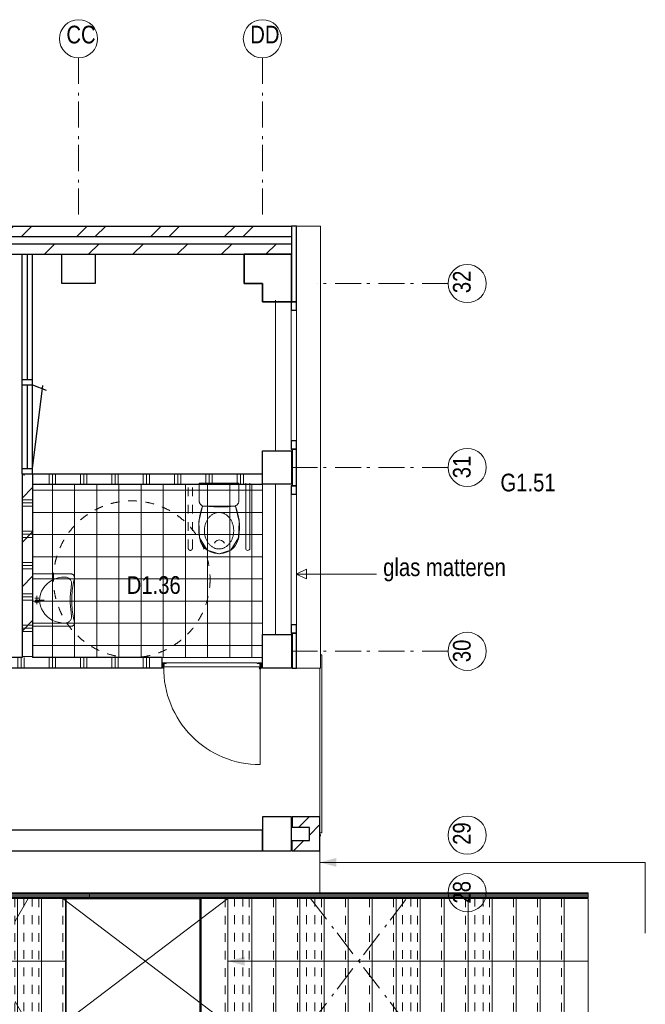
# Model space of a CAD drawing. Header units: millimetres. Extents: x 274611 to 749520, y 175257 to 298905.
# Tile 20 of 251: x 434790 to 440780, y 218770 to 228194. Entities that reach past the tile are written whole.
import ezdxf

# ---------------------------------------------------------------- set-up
doc = ezdxf.new("R2010")
doc.units = ezdxf.units.MM
doc.header["$LTSCALE"] = 400
doc.header["$PDMODE"] = 1
doc.header["$PDSIZE"] = 15
for name, pattern in [('STYLE_01', [0.416641, 0.208282, -0.208359]), ('STYLE_02', [0.694427, 0.486069, -0.208359]), ('STYLE_06', [1.041641, 0.625, -0.208282, 0.069427, -0.138931])]:
    doc.linetypes.add(name, pattern=pattern)
for name, color, linetype, lineweight in [('Buitenkozijnen', 140, 'Continuous', 15), ('kozijnen', 140, 'Continuous', 15), ('leuning', 43, 'Continuous', 5), ('mat-afdichting', 9, 'Continuous', 5), ('mat-aluminium', 140, 'Continuous', 15), ('mat-baksteen', 5, 'Continuous', 25), ('mat-beton (ihwg)', 5, 'Continuous', 25), ('mat-kalkzandsteen', 5, 'Continuous', 25), ('mat-multiplex-hor', 140, 'Continuous', 15), ('mat-scheidingswand-horizontaal', 5, 'Continuous', 25), ('mat-scheidingswand-vertikaal', 5, 'Continuous', 25), ('mat-spuitwerk_marmo', 43, 'STYLE_02', 20), ('mat-staal', 5, 'Continuous', 25), ('None', 7, 'Continuous', 9), ('Ruimtenummers', 5, 'Continuous', 25), ('sanitair', 7, 'Continuous', 5), ('Tegelwerk', 92, 'STYLE_02', 25), ('Tekst', 140, 'Continuous', 15)]:
    doc.layers.add(name, color=color, linetype=linetype, lineweight=lineweight)
doc.layers.add('plat', color=5, linetype='Continuous')
doc.styles.add('Arial Narrow', font='ARIALN.TTF', dxfattribs={"height": 222.25})

# ---------------------------------------------------------------- blocks, each defined once
blk = doc.blocks.new('*U15')
at = {"layer": 'None', "color": 43, "linetype": 'Continuous', "lineweight": 9}
for p, q in [((25680.9, 2244.8), (25935.9, 2244.8)), ((25935.9, 2244.8), (25935.9, 1044.8)), ((25935.9, 1044.8), (25680.9, 1044.8))]:
    blk.add_line(p, q, dxfattribs=at)
at = {"layer": 'None', "color": 43, "linetype": 'STYLE_01', "lineweight": 9}
blk.add_line((25680.9, 2244.8), (25680.9, 1044.8), dxfattribs=at)
blk = doc.blocks.new('*U16')
at = {"layer": 'None', "color": 43, "linetype": 'Continuous', "lineweight": 9}
for p, q in [((25910.9, 2244.8), (26165.9, 2244.8)), ((26165.9, 2244.8), (26165.9, 1044.8)), ((26165.9, 1044.8), (25910.9, 1044.8))]:
    blk.add_line(p, q, dxfattribs=at)
at = {"layer": 'None', "color": 43, "linetype": 'STYLE_01', "lineweight": 9}
blk.add_line((25910.9, 2244.8), (25910.9, 1044.8), dxfattribs=at)
blk = doc.blocks.new('*U17')
at = {"layer": 'None', "color": 43, "linetype": 'Continuous', "lineweight": 9}
for p, q in [((26140.9, 2244.8), (26395.9, 2244.8)), ((26395.9, 2244.8), (26395.9, 1044.8)), ((26395.9, 1044.8), (26140.9, 1044.8))]:
    blk.add_line(p, q, dxfattribs=at)
at = {"layer": 'None', "color": 43, "linetype": 'STYLE_01', "lineweight": 9}
blk.add_line((26140.9, 2244.8), (26140.9, 1044.8), dxfattribs=at)
blk = doc.blocks.new('*U18')
at = {"layer": 'None', "color": 43, "linetype": 'Continuous', "lineweight": 9}
for p, q in [((26370.9, 2244.8), (26625.9, 2244.8)), ((26625.9, 2244.8), (26625.9, 1044.8)), ((26625.9, 1044.8), (26370.9, 1044.8))]:
    blk.add_line(p, q, dxfattribs=at)
at = {"layer": 'None', "color": 43, "linetype": 'STYLE_01', "lineweight": 9}
blk.add_line((26370.9, 2244.8), (26370.9, 1044.8), dxfattribs=at)
blk = doc.blocks.new('*U19')
at = {"layer": 'None', "color": 43, "linetype": 'Continuous', "lineweight": 9}
for p, q in [((26600.9, 2244.8), (26855.9, 2244.8)), ((26855.9, 2244.8), (26855.9, 1044.8)), ((26855.9, 1044.8), (26600.9, 1044.8))]:
    blk.add_line(p, q, dxfattribs=at)
at = {"layer": 'None', "color": 43, "linetype": 'STYLE_01', "lineweight": 9}
blk.add_line((26600.9, 2244.8), (26600.9, 1044.8), dxfattribs=at)
blk = doc.blocks.new('*U20')
at = {"layer": 'None', "color": 8, "linetype": 'Continuous', "lineweight": 5}
for p, q in [((28385.9, 2244.8), (28640.9, 2244.8)), ((28640.9, 2244.8), (28640.9, 1044.8)), ((28640.9, 1044.8), (28385.9, 1044.8))]:
    blk.add_line(p, q, dxfattribs=at)
at = {"layer": 'None', "color": 8, "linetype": 'STYLE_01', "lineweight": 5}
blk.add_line((28385.9, 2244.8), (28385.9, 1044.8), dxfattribs=at)
blk = doc.blocks.new('*U21')
at = {"layer": 'None', "color": 8, "linetype": 'Continuous', "lineweight": 5}
for p, q in [((28615.9, 2244.8), (28870.9, 2244.8)), ((28870.9, 2244.8), (28870.9, 1044.8)), ((28870.9, 1044.8), (28615.9, 1044.8))]:
    blk.add_line(p, q, dxfattribs=at)
at = {"layer": 'None', "color": 8, "linetype": 'STYLE_01', "lineweight": 5}
blk.add_line((28615.9, 2244.8), (28615.9, 1044.8), dxfattribs=at)
blk = doc.blocks.new('*U22')
at = {"layer": 'None', "color": 8, "linetype": 'Continuous', "lineweight": 5}
for p, q in [((28845.9, 2244.8), (29100.9, 2244.8)), ((29100.9, 2244.8), (29100.9, 1044.8)), ((29100.9, 1044.8), (28845.9, 1044.8))]:
    blk.add_line(p, q, dxfattribs=at)
at = {"layer": 'None', "color": 8, "linetype": 'STYLE_01', "lineweight": 5}
blk.add_line((28845.9, 2244.8), (28845.9, 1044.8), dxfattribs=at)
blk = doc.blocks.new('*U23')
at = {"layer": 'None', "color": 8, "linetype": 'Continuous', "lineweight": 5}
for p, q in [((29075.9, 2244.8), (29330.9, 2244.8)), ((29330.9, 2244.8), (29330.9, 1044.8)), ((29330.9, 1044.8), (29075.9, 1044.8))]:
    blk.add_line(p, q, dxfattribs=at)
at = {"layer": 'None', "color": 8, "linetype": 'STYLE_01', "lineweight": 5}
blk.add_line((29075.9, 2244.8), (29075.9, 1044.8), dxfattribs=at)
blk = doc.blocks.new('*U24')
at = {"layer": 'None', "color": 8, "linetype": 'Continuous', "lineweight": 5}
for p, q in [((29305.9, 2244.8), (29560.9, 2244.8)), ((29560.9, 2244.8), (29560.9, 1044.8)), ((29560.9, 1044.8), (29305.9, 1044.8))]:
    blk.add_line(p, q, dxfattribs=at)
at = {"layer": 'None', "color": 8, "linetype": 'STYLE_01', "lineweight": 5}
blk.add_line((29305.9, 2244.8), (29305.9, 1044.8), dxfattribs=at)
blk = doc.blocks.new('*U25')
at = {"layer": 'None', "color": 8, "linetype": 'Continuous', "lineweight": 5}
for p, q in [((29535.9, 2244.8), (29790.9, 2244.8)), ((29790.9, 2244.8), (29790.9, 1044.8)), ((29790.9, 1044.8), (29535.9, 1044.8))]:
    blk.add_line(p, q, dxfattribs=at)
at = {"layer": 'None', "color": 8, "linetype": 'STYLE_01', "lineweight": 5}
blk.add_line((29535.9, 2244.8), (29535.9, 1044.8), dxfattribs=at)
blk = doc.blocks.new('*U26')
at = {"layer": 'None', "color": 8, "linetype": 'Continuous', "lineweight": 5}
for p, q in [((29765.9, 2244.8), (30020.9, 2244.8)), ((30020.9, 2244.8), (30020.9, 1044.8)), ((30020.9, 1044.8), (29765.9, 1044.8))]:
    blk.add_line(p, q, dxfattribs=at)
at = {"layer": 'None', "color": 8, "linetype": 'STYLE_01', "lineweight": 5}
blk.add_line((29765.9, 2244.8), (29765.9, 1044.8), dxfattribs=at)
blk = doc.blocks.new('*U27')
at = {"layer": 'None', "color": 8, "linetype": 'Continuous', "lineweight": 5}
for p, q in [((29995.9, 2244.8), (30250.9, 2244.8)), ((30250.9, 2244.8), (30250.9, 1044.8)), ((30250.9, 1044.8), (29995.9, 1044.8))]:
    blk.add_line(p, q, dxfattribs=at)
at = {"layer": 'None', "color": 8, "linetype": 'STYLE_01', "lineweight": 5}
blk.add_line((29995.9, 2244.8), (29995.9, 1044.8), dxfattribs=at)
blk = doc.blocks.new('*U28')
at = {"layer": 'None', "color": 8, "linetype": 'Continuous', "lineweight": 5}
for p, q in [((30225.9, 2244.8), (30480.9, 2244.8)), ((30480.9, 2244.8), (30480.9, 1044.8)), ((30480.9, 1044.8), (30225.9, 1044.8))]:
    blk.add_line(p, q, dxfattribs=at)
at = {"layer": 'None', "color": 8, "linetype": 'STYLE_01', "lineweight": 5}
blk.add_line((30225.9, 2244.8), (30225.9, 1044.8), dxfattribs=at)
blk = doc.blocks.new('*U29')
at = {"layer": 'None', "color": 8, "linetype": 'Continuous', "lineweight": 5}
for p, q in [((30455.9, 2244.8), (30710.9, 2244.8)), ((30710.9, 2244.8), (30710.9, 1044.8)), ((30710.9, 1044.8), (30455.9, 1044.8))]:
    blk.add_line(p, q, dxfattribs=at)
at = {"layer": 'None', "color": 8, "linetype": 'STYLE_01', "lineweight": 5}
blk.add_line((30455.9, 2244.8), (30455.9, 1044.8), dxfattribs=at)
blk = doc.blocks.new('*U30')
at = {"layer": 'None', "color": 8, "linetype": 'Continuous', "lineweight": 5}
for p, q in [((30685.9, 2244.8), (30940.9, 2244.8)), ((30940.9, 2244.8), (30940.9, 1044.8)), ((30940.9, 1044.8), (30685.9, 1044.8))]:
    blk.add_line(p, q, dxfattribs=at)
at = {"layer": 'None', "color": 8, "linetype": 'STYLE_01', "lineweight": 5}
blk.add_line((30685.9, 2244.8), (30685.9, 1044.8), dxfattribs=at)
blk = doc.blocks.new('*U31')
at = {"layer": 'None', "color": 8, "linetype": 'Continuous', "lineweight": 5}
for p, q in [((30915.9, 2244.8), (31170.9, 2244.8)), ((31170.9, 2244.8), (31170.9, 1044.8)), ((31170.9, 1044.8), (30915.9, 1044.8))]:
    blk.add_line(p, q, dxfattribs=at)
at = {"layer": 'None', "color": 8, "linetype": 'STYLE_01', "lineweight": 5}
blk.add_line((30915.9, 2244.8), (30915.9, 1044.8), dxfattribs=at)
blk = doc.blocks.new('*U32')
at = {"layer": 'None', "color": 8, "linetype": 'Continuous', "lineweight": 5}
for p, q in [((31145.9, 2244.8), (31400.9, 2244.8)), ((31400.9, 2244.8), (31400.9, 1044.8)), ((31400.9, 1044.8), (31145.9, 1044.8))]:
    blk.add_line(p, q, dxfattribs=at)
at = {"layer": 'None', "color": 8, "linetype": 'STYLE_01', "lineweight": 5}
blk.add_line((31145.9, 2244.8), (31145.9, 1044.8), dxfattribs=at)
blk = doc.blocks.new('*U33')
at = {"layer": 'None', "color": 8, "linetype": 'Continuous', "lineweight": 5}
for p, q in [((31375.9, 2244.8), (31630.9, 2244.8)), ((31630.9, 2244.8), (31630.9, 1044.8)), ((31630.9, 1044.8), (31375.9, 1044.8))]:
    blk.add_line(p, q, dxfattribs=at)
at = {"layer": 'None', "color": 8, "linetype": 'STYLE_01', "lineweight": 5}
blk.add_line((31375.9, 2244.8), (31375.9, 1044.8), dxfattribs=at)
blk = doc.blocks.new('*U34')
at = {"layer": 'None', "color": 8, "linetype": 'Continuous', "lineweight": 5}
for p, q in [((31605.9, 2244.8), (31860.9, 2244.8)), ((31860.9, 2244.8), (31860.9, 1044.8)), ((31860.9, 1044.8), (31605.9, 1044.8))]:
    blk.add_line(p, q, dxfattribs=at)
at = {"layer": 'None', "color": 8, "linetype": 'STYLE_01', "lineweight": 5}
blk.add_line((31605.9, 2244.8), (31605.9, 1044.8), dxfattribs=at)
blk = doc.blocks.new('*X35')
at = {"layer": 'None', "lineweight": 9}
blk.add_line((29075.7, 615), (29175.7, 715), dxfattribs=at)
blk = doc.blocks.new('*U36')
at = {"layer": 'leuning', "color": 140, "lineweight": 15}
for p, q in [((25185.9, 2675), (25185.9, 2258.3)), ((25185.9, 2675), (25225.9, 2675)), ((25225.9, 2675), (25225.9, 2298.3)), ((31860.9, 2298.3), (25225.9, 2298.3)), ((31860.9, 2298.3), (31860.9, 2258.3)), ((31860.9, 2258.3), (25185.9, 2258.3)), ((25185.9, 1031.3), (25185.9, 615)), ((25185.9, 1031.3), (31860.9, 1031.3)), ((25225.9, 991.3), (25225.9, 615)), ((25225.9, 991.3), (31860.9, 991.3)), ((31860.9, 991.3), (31860.9, 1031.3)), ((25185.9, 615), (25225.9, 615))]:
    blk.add_line(p, q, dxfattribs=at)
at = {"layer": 'mat-baksteen', "lineweight": 25}
for p, q in [((29021.1, 715), (29021.1, 615)), ((29291.1, 715), (29021.1, 715)), ((29191.1, 615), (29021.1, 615))]:
    blk.add_line(p, q, dxfattribs=at)
at = {"layer": 'None', "color": 8, "linetype": 'STYLE_01', "lineweight": 5}
for p, q in [((25090.9, 2700), (25090.9, 590)), ((25767.4, 2249.8), (25767.4, 1039.8)), ((25847.4, 2249.8), (25847.4, 1039.8)), ((26457.4, 2249.8), (26457.4, 1039.8)), ((26537.4, 2249.8), (26537.4, 1039.8)), ((28473.4, 2249.8), (28473.4, 1039.8)), ((28553.4, 2249.8), (28553.4, 1039.8)), ((29162.4, 2249.8), (29162.4, 1039.8)), ((29242.4, 2249.8), (29242.4, 1039.8)), ((30082.4, 2249.8), (30082.4, 1039.8)), ((30162.4, 2249.8), (30162.4, 1039.8)), ((30773.4, 2249.8), (30773.4, 1039.8)), ((30853.4, 2249.8), (30853.4, 1039.8))]:
    blk.add_line(p, q, dxfattribs=at)
at = {"layer": 'None', "color": 43, "lineweight": 9}
for p, q in [((25172.9, 2700), (25172.9, 590)), ((25265.9, 2700), (25265.9, 590)), ((25184.9, 2296.8), (31860.9, 2296.8)), ((25184.9, 2286.8), (25184.9, 2296.8)), ((25184.9, 2286.8), (31860.9, 2286.8)), ((25184.9, 2269.8), (31860.9, 2269.8)), ((25184.9, 2249.8), (25184.9, 2269.8)), ((31860.9, 2286.8), (31860.9, 2296.8)), ((31860.9, 2249.8), (31860.9, 2269.8)), ((25184.9, 2249.8), (31860.9, 2249.8)), ((25184.9, 1039.8), (25184.9, 1019.8)), ((31860.9, 1039.8), (25184.9, 1039.8)), ((31860.9, 1039.8), (31860.9, 1019.8)), ((31860.9, 1019.8), (25184.9, 1019.8)), ((25184.9, 1002.8), (25184.9, 992.8)), ((31860.9, 1002.8), (25184.9, 1002.8)), ((31860.9, 992.8), (25184.9, 992.8)), ((31860.9, 1002.8), (31860.9, 992.8))]:
    blk.add_line(p, q, dxfattribs=at)
at = {"layer": 'None', "color": 8, "linetype": 'Continuous', "lineweight": 5}
for p, q in [((29291.1, 2700), (29291.1, 2298.3)), ((26855.9, 1644.8), (25705.9, 1644.8)), ((31860.9, 1644.8), (28410.9, 1644.8)), ((29291.1, 991.3), (29291.1, 715))]:
    blk.add_line(p, q, dxfattribs=at)
at = {"layer": 'None', "lineweight": 9}
for p, q in [((27085.9, 2298.3), (27085.9, 2258.3)), ((27085.9, 1031.3), (27085.9, 991.3))]:
    blk.add_line(p, q, dxfattribs=at)
at = {"layer": 'None', "linetype": 'STYLE_06', "lineweight": 9}
for p, q in [((26498.4, 2244.8), (25807.4, 1041.8)), ((26498.4, 1041.8), (25807.4, 2244.8)), ((29202.4, 2244.8), (30122.4, 1044.8)), ((29202.4, 1044.8), (30122.4, 2244.8))]:
    blk.add_line(p, q, dxfattribs=at)
at = {"layer": 'None', "color": 43, "linetype": 'STYLE_01', "lineweight": 9}
for p, q in [((26830.9, 2244.8), (26830.9, 1044.8)), ((23301.1, 390), (21471.1, 390))]:
    blk.add_line(p, q, dxfattribs=at)
at = {"layer": 'None', "color": 43, "linetype": 'Continuous', "lineweight": 9}
for p, q in [((28410.9, 2244.8), (26830.9, 1044.8)), ((26830.9, 2244.8), (28410.9, 1044.8)), ((21471.1, 308), (23301.1, 308)), ((21471.1, 215), (23301.1, 215)), ((21383.1, -120), (21383.1, -4080)), ((21476.1, -120), (21476.1, -4080))]:
    blk.add_line(p, q, dxfattribs=at)
at = {"layer": 'None', "color": 140, "linetype": 'Continuous', "lineweight": 15}
for p, q in [((21486.7, 295), (23286.7, 295)), ((21486.7, 255), (21486.7, 295)), ((23286.7, 255), (23286.7, 295)), ((21486.7, 255), (23286.7, 255)), ((21436.1, -135.7), (21396.1, -135.7)), ((21396.1, -4065.7), (21396.1, -135.7)), ((21436.1, -4065.7), (21436.1, -135.7)), ((21436.1, -4065.7), (21396.1, -4065.7))]:
    blk.add_line(p, q, dxfattribs=at)
at = {"layer": 'None', "color": 92, "linetype": 'STYLE_01', "lineweight": 25}
for p, q in [((21101.1, -4240), (21101.1, -110)), ((21301.1, -4240), (21301.1, -110))]:
    blk.add_line(p, q, dxfattribs=at)
at = {"layer": 'None', "color": 43, "linetype": 'Continuous', "lineweight": 9}
for points in [[(25184.9, 2244.8), (25439.9, 2244.8), (25439.9, 1044.8), (25184.9, 1044.8)], [(25450.9, 2244.8), (25705.9, 2244.8), (25705.9, 1044.8), (25450.9, 1044.8)], [(26855.9, 2244.8), (28145.9, 2244.8), (28145.9, 1044.8), (26855.9, 1044.8)], [(26860.9, 2239.8), (28140.9, 2239.8), (28140.9, 1049.8), (26860.9, 1049.8)], [(28155.9, 2244.8), (28410.9, 2244.8), (28410.9, 1044.8), (28155.9, 1044.8)]]:
    blk.add_lwpolyline(points, close=True, dxfattribs=at)
at = {"layer": 'None', "color": 8, "lineweight": 5}
for points in [[(25705.9, 1644.8), (25864.7, 1687.4), (25864.7, 1602.3)], [(28410.9, 1644.8), (28569.7, 1687.4), (28569.7, 1602.3)]]:
    blk.add_solid(points, dxfattribs=at)
at = {"layer": 'mat-baksteen'}
blk.add_blockref('*X35', (0, 0), dxfattribs=at)
at = {"layer": 'None', "color": 7}
for name in ['*U15', '*U16', '*U17', '*U18', '*U19', '*U20', '*U21', '*U22', '*U23', '*U24', '*U25', '*U26', '*U27', '*U28', '*U29', '*U30', '*U31', '*U32', '*U33', '*U34']:
    blk.add_blockref(name, (0, 0), dxfattribs=at)
blk = doc.blocks.new('*X42')
at = {"layer": 'None', "lineweight": 5}
blk.add_line((28691.9, 4500), (27820.1, 4500), dxfattribs=at)
blk = doc.blocks.new('*U43')
at = {"layer": 'None', "color": 43, "linetype": 'Continuous', "lineweight": 9}
for p, q in [((28741.1, 4492.5), (28731.1, 4458.7)), ((28741.1, 4458.7), (28731.1, 4492.5))]:
    blk.add_line(p, q, dxfattribs=at)
blk.add_lwpolyline([(28731.1, 4492.5), (28741.1, 4492.5), (28741.1, 4458.7), (28731.1, 4458.7)], close=True, dxfattribs=at)
blk = doc.blocks.new('*U44')
at = {"layer": 'None', "color": 43, "linetype": 'Continuous', "lineweight": 9}
for p, q in [((27777.1, 4492.5), (27787.1, 4457.7)), ((27777.1, 4457.7), (27787.1, 4492.5))]:
    blk.add_line(p, q, dxfattribs=at)
blk.add_lwpolyline([(27777.1, 4492.5), (27787.1, 4492.5), (27787.1, 4457.7), (27777.1, 4457.7)], close=True, dxfattribs=at)
blk = doc.blocks.new('*X45')
at = {"layer": 'None', "lineweight": 25}
blk.add_line((27787, 4452.5), (27791.1, 4456.5), dxfattribs=at)
blk = doc.blocks.new('*U46')
at = {"layer": 'mat-afdichting', "lineweight": 5}
for points in [[(27812.1, 4496.1), (27800.1, 4496.1), (27800.1, 4493.9), (27812.1, 4493.9)], [(28706.1, 4496.1), (28718.1, 4496.1), (28718.1, 4493.9), (28706.1, 4493.9)]]:
    blk.add_lwpolyline(points, close=True, dxfattribs=at)
at = {"layer": 'mat-aluminium', "lineweight": 15}
blk.add_lwpolyline([(27791.1, 4479.6), (27787.1, 4479.6), (27787.1, 4464.6), (27791.1, 4464.6)], close=True, dxfattribs=at)
at = {"layer": 'mat-multiplex-hor', "lineweight": 15, "flags": 128}
for points in [[(27803, 4478.6), (27797, 4478.6), (27796.1, 4460.1), (28722, 4460.1), (28720.8, 4478.6), (28713.3, 4478.6)], [(28713.3, 4481.6), (28720.6, 4481.6), (28719.9, 4493.9), (28691.9, 4493.9), (28691.9, 4500.1), (27820.1, 4500.1), (27820.1, 4493.9), (27797.8, 4493.9), (27797.2, 4481.6), (27803, 4481.6)]]:
    blk.add_lwpolyline(points, dxfattribs=at)
at = {"layer": 'mat-spuitwerk_marmo', "lineweight": 20}
blk.add_circle((28719.1, 4447.8), 4, dxfattribs=at)
at = {"layer": 'mat-staal', "lineweight": 5, "flags": 128}
for points in [[(27792.1, 4500.1, 0.414214), (27787.1, 4495.1), (27787, 4451.7), (27787, 4450), (27791, 4450), (27791, 4451.7), (27791.1, 4495.1), (27791.1, 4495.1, -0.414214), (27792.1, 4496.1), (27817.1, 4496.1), (27817.1, 4500.1)], [(28726.1, 4500.1, -0.414214), (28731.1, 4495.1), (28731.1, 4451.7), (28731.1, 4450), (28727.1, 4450), (28727.1, 4451.7), (28727.1, 4495.1), (28727.1, 4495.1, 0.414214), (28726.1, 4496.1), (28701.1, 4496.1), (28701.1, 4500.1)]]:
    blk.add_lwpolyline(points, format="xyb", close=True, dxfattribs=at)
at = {"layer": 'None', "color": 43, "linetype": 'Continuous', "lineweight": 9}
blk.add_line((28719.1, 4447.8), (28719.1, 3525.2), dxfattribs=at)
at = {"layer": 'None', "color": 92, "linetype": 'Continuous', "lineweight": 25, "flags": 128}
for points in [[(27802.1, 4480.9), (27797.1, 4480.9)], [(27797.1, 4478.9), (27802.1, 4478.9), (27802.1, 4480.9)], [(28720.9, 4480.9), (28715.9, 4480.9)], [(28715.9, 4478.9), (28720.9, 4478.9), (28720.9, 4480.9)]]:
    blk.add_lwpolyline(points, dxfattribs=at)
at = {"layer": 'None', "color": 43, "linetype": 'Continuous', "lineweight": 9}
for points in [[(28714, 4450.3), (28712.2, 4451.9), (28719.5, 4460.4), (28717.8, 4493.3), (28720.2, 4493.4), (28722, 4459.5)], [(28724.6, 4493.8), (28727, 4493.8), (28727, 4446.7), (28724.6, 4446.7)]]:
    blk.add_lwpolyline(points, close=True, dxfattribs=at)
at = {"layer": 'None', "color": 140, "linetype": 'Continuous', "lineweight": 15}
blk.add_circle((28719.1, 4447.8), 8, dxfattribs=at)
at = {"layer": 'None', "color": 43, "linetype": 'Continuous', "lineweight": 9}
blk.add_arc((28719.1, 4447.8), 922.6, 179.29028, 270, dxfattribs=at)
at = {"layer": 'None', "color": 8, "linetype": 'Continuous', "lineweight": 5}
for p in [(27777.1, 4496.1), (27777.1, 4466.1), (27788, 4448.5), (28730.1, 4448.5), (28741.1, 4466.1)]:
    blk.add_point(p, dxfattribs=at)
at = {"layer": 'mat-multiplex-hor'}
blk.add_blockref('*X42', (0, 0), dxfattribs=at)
at = {"layer": 'mat-staal'}
blk.add_blockref('*X45', (0, 0), dxfattribs=at)
at = {"layer": 'None', "color": 7}
for name in ['*U44', '*U43']:
    blk.add_blockref(name, (0, 0), dxfattribs=at)
blk = doc.blocks.new('*X56')
at = {"layer": 'None', "lineweight": 9}
for p, q in [((26441.1, 6076.4), (26541.1, 6176.4)), ((26441.1, 5652.1), (26541.1, 5752.1)), ((26441.1, 5227.9), (26541.1, 5327.9)), ((26441.1, 4803.6), (26541.1, 4903.6))]:
    blk.add_line(p, q, dxfattribs=at)
blk = doc.blocks.new('*X57')
at = {"layer": 'None', "lineweight": 5}
for p, q in [((26541.1, 6151.8), (28741.1, 6151.8)), ((26730.9, 4550), (26730.9, 6210)), ((26943.1, 4550), (26943.1, 6210)), ((27155.2, 4550), (27155.2, 6210)), ((27367.4, 4550), (27367.4, 6210)), ((27579.5, 4550), (27579.5, 6210)), ((27791.7, 4550), (27791.7, 6210)), ((28003.8, 4550), (28003.8, 6210)), ((28216, 4550), (28216, 6210)), ((28428.1, 4550), (28428.1, 6210)), ((28640.3, 4550), (28640.3, 6210)), ((26541.1, 5939.7), (28741.1, 5939.7)), ((26541.1, 5727.6), (28741.1, 5727.6)), ((26541.1, 5515.4), (28741.1, 5515.4)), ((26541.1, 5303.3), (28741.1, 5303.3)), ((26541.1, 5091.2), (28741.1, 5091.2)), ((26541.1, 4879), (28741.1, 4879)), ((26541.1, 4666.9), (28741.1, 4666.9))]:
    blk.add_line(p, q, dxfattribs=at)
blk = doc.blocks.new('*U58')
at = {"layer": 'None', "color": 43, "linetype": 'Continuous', "lineweight": 9}
for points in [[(28516.1, 6219.5), (28136.1, 6219.5), (28136.1, 6047.5), (28137.1, 6040.5), (28138.1, 6036.5), (28139.1, 6031.5), (28141.1, 6027.5), (28143.1, 6023.5), (28145.1, 6020.5), (28148.1, 6016.5), (28151.1, 6013.5), (28154.1, 6010.5), (28157.1, 6007.5), (28161.1, 6005.5), (28165.1, 6003.5), (28169.1, 6001.5), (28173.1, 6000.5), (28177.1, 5999.5), (28182.1, 5999.5), (28183.1, 5999.5), (28322.1, 5989.5), (28413.1, 5993.5), (28467.1, 5999.5), (28475.1, 6000.5), (28479.1, 6001.5), (28483.1, 6003.5), (28487.1, 6004.5), (28491.1, 6006.5), (28495.1, 6009.5), (28498.1, 6011.5), (28501.1, 6014.5), (28504.1, 6017.5), (28507.1, 6021.5), (28509.1, 6025.5), (28511.1, 6028.5), (28513.1, 6032.5), (28514.1, 6037.5), (28515.1, 6041.5), (28516.1, 6045.5), (28516.1, 6046.5)], [(28168.1, 5999.5), (28484.1, 5999.5), (28518.7, 5851.5), (28512.4, 5696.2), (28439, 5577.2), (28326.1, 5544.5), (28213.2, 5577.2), (28139.7, 5696.2), (28133.6, 5853.5)], [(28326.1, 5939.5), (28320, 5939.4), (28313.9, 5938.9), (28307.8, 5938), (28301.8, 5936.9), (28295.8, 5935.4), (28289.9, 5933.6), (28284, 5931.4), (28278.2, 5929), (28272.5, 5926.2), (28266.9, 5923.1), (28261.4, 5919.8), (28256.1, 5916.1), (28250.9, 5912.1), (28245.8, 5907.9), (28240.9, 5903.4), (28236.1, 5898.6), (28231.5, 5893.6), (28227.1, 5888.3), (28222.9, 5882.8), (28218.8, 5877), (28215, 5871.1), (28211.4, 5864.9), (28208, 5858.6), (28204.9, 5852), (28201.9, 5845.3), (28199.2, 5838.5), (28196.8, 5831.5), (28194.5, 5824.4), (28192.6, 5817.2), (28190.9, 5809.8), (28189.4, 5802.4), (28188.2, 5794.9), (28187.3, 5787.4), (28186.6, 5779.8), (28186.2, 5772.2), (28186.1, 5764.5), (28186.2, 5756.9), (28186.6, 5749.3), (28187.3, 5741.7), (28188.2, 5734.2), (28189.4, 5726.7), (28190.9, 5719.2), (28192.6, 5711.9), (28194.5, 5704.7), (28196.8, 5697.6), (28199.2, 5690.6), (28201.9, 5683.7), (28204.9, 5677), (28208, 5670.5), (28211.4, 5664.2), (28215, 5658), (28218.8, 5652.1), (28222.9, 5646.3), (28227.1, 5640.8), (28231.5, 5635.5), (28236.1, 5630.5), (28240.9, 5625.7), (28245.8, 5621.2), (28250.9, 5617), (28256.1, 5613), (28261.5, 5609.3), (28266.9, 5605.9), (28272.5, 5602.9), (28278.2, 5600.1), (28284, 5597.6), (28289.9, 5595.5), (28295.8, 5593.7), (28301.8, 5592.2), (28307.8, 5591), (28313.9, 5590.2), (28320, 5589.7), (28326.1, 5589.5), (28332.2, 5589.7), (28338.3, 5590.2), (28344.4, 5591), (28350.4, 5592.2), (28356.4, 5593.7), (28362.3, 5595.5), (28368.2, 5597.6), (28374, 5600.1), (28379.7, 5602.9), (28385.3, 5605.9), (28390.7, 5609.3), (28396.1, 5613), (28401.3, 5617), (28406.4, 5621.2), (28411.3, 5625.7), (28416.1, 5630.5), (28420.7, 5635.5), (28425.1, 5640.8), (28429.3, 5646.3), (28433.3, 5652.1), (28437.2, 5658), (28440.8, 5664.2), (28444.2, 5670.5), (28447.3, 5677), (28450.3, 5683.7), (28453, 5690.6), (28455.4, 5697.6), (28457.7, 5704.7), (28459.6, 5711.9), (28461.3, 5719.2), (28462.8, 5726.7), (28464, 5734.2), (28464.9, 5741.7), (28465.6, 5749.3), (28466, 5756.9), (28466.1, 5764.5), (28466, 5772.2), (28465.6, 5779.8), (28464.9, 5787.4), (28464, 5794.9), (28462.8, 5802.4), (28461.3, 5809.8), (28459.6, 5817.2), (28457.7, 5824.4), (28455.4, 5831.5), (28453, 5838.5), (28450.3, 5845.3), (28447.3, 5852), (28444.2, 5858.6), (28440.8, 5864.9), (28437.2, 5871.1), (28433.3, 5877), (28429.3, 5882.8), (28425.1, 5888.3), (28420.7, 5893.6), (28416.1, 5898.6), (28411.3, 5903.4), (28406.4, 5907.9), (28401.3, 5912.1), (28396.1, 5916.1), (28390.7, 5919.8), (28385.3, 5923.1), (28379.7, 5926.2), (28374, 5929), (28368.2, 5931.4), (28362.3, 5933.6), (28356.4, 5935.4), (28350.4, 5936.9), (28344.4, 5938), (28338.3, 5938.9), (28332.2, 5939.4)]]:
    blk.add_lwpolyline(points, close=True, dxfattribs=at)
for points in [[(28329.1, 5544), (28282.7, 5550.5), (28244.1, 5561.5), (28213.2, 5577.2), (28190, 5597.5), (28172.5, 5620.1), (28158.6, 5642.5), (28148.2, 5664.9), (28141.4, 5687.2), (28138, 5705.1), (28135.3, 5725.5), (28133.2, 5748.4), (28131.5, 5782.9), (28131.1, 5821.7), (28134.4, 5864.3), (28142.5, 5910.4), (28155.3, 5960), (28168.1, 5999.5)], [(28323.1, 5544), (28369.4, 5550.5), (28408.1, 5561.5), (28439, 5577.2), (28462.1, 5597.5), (28479.6, 5620.1), (28493.6, 5642.5), (28503.9, 5664.9), (28510.7, 5687.2), (28514.1, 5705.1), (28516.9, 5725.5), (28518.9, 5748.4), (28520.6, 5782.9), (28521, 5821.7), (28517.7, 5864.3), (28509.6, 5910.4), (28496.8, 5960), (28484.1, 5999.5)], [(28281, 5644.9), (28292.6, 5661), (28309.3, 5671.7), (28328.7, 5675.5), (28348.2, 5672), (28365, 5661.5), (28376.8, 5645.6)]]:
    blk.add_lwpolyline(points, dxfattribs=at)
blk = doc.blocks.new('*U59')
at = {"layer": 'None', "color": 140, "linetype": 'STYLE_01', "lineweight": 5}
for p, q in [((28031.1, 5595.6), (28031.1, 6219.5)), ((28071.1, 5595.6), (28071.1, 6219.5))]:
    blk.add_line(p, q, dxfattribs=at)
at = {"layer": 'None', "color": 140, "linetype": 'Continuous', "lineweight": 5}
for p, q in [((28581.1, 6219.5), (28581.1, 5595.6)), ((28621.1, 6219.5), (28621.1, 5595.6))]:
    blk.add_line(p, q, dxfattribs=at)
at = {"layer": 'None', "color": 140, "linetype": 'STYLE_01', "lineweight": 5}
blk.add_arc((28051.1, 5595.6), 20, 180, 0, dxfattribs=at)
at = {"layer": 'None', "color": 140, "linetype": 'Continuous', "lineweight": 5}
blk.add_arc((28601.1, 5595.6), 20, 180, 0, dxfattribs=at)
at = {"layer": 'mat-kalkzandsteen', "color": 7}
blk.add_blockref('*U58', (0, 0), dxfattribs=at)
blk = doc.blocks.new('53.1 kraan')
at = {"layer": 'None', "color": 43, "linetype": 'Continuous', "lineweight": 9}
for p, q in [((-40, 0), (0, 0)), ((-20, -20), (-20, 20)), ((0, 15), (0, -70)), ((0, 0), (40, 0)), ((20, -20), (20, 20))]:
    blk.add_line(p, q, dxfattribs=at)
at = {"layer": 'None', "color": 43, "linetype": 'Continuous', "lineweight": 25}
blk.add_point((0, 0), dxfattribs=at)
blk = doc.blocks.new('*U61')
at = {"layer": 'sanitair', "color": 43, "linetype": 'Continuous', "lineweight": 9}
for p, q in [((-250, -373.3), (-250, 0)), ((-250, 0), (250, 0)), ((250, 0), (250, -373.3))]:
    blk.add_line(p, q, dxfattribs=at)
blk.add_lwpolyline([(-214.6, -399.6), (-215.4, -399.1), (-215.1, -399.7), (-218.8, -400), (-222.5, -399.9), (-226.2, -399.4), (-229.8, -398.6), (-233.2, -397.3), (-236.4, -395.7), (-239.4, -393.7), (-242.1, -391.4), (-244.4, -388.8), (-246.4, -386), (-248, -383), (-249.1, -379.9), (-249.8, -376.6), (-250, -373.3), (-250, -373.3), (-250, 0), (250, 0), (250, -373.3), (249.8, -376.6), (249.1, -379.9), (248, -383), (246.4, -386), (244.4, -388.8), (242.1, -391.4), (239.4, -393.7), (236.5, -395.6), (233.2, -397.3), (229.8, -398.5), (226.2, -399.4), (222.6, -399.9), (218.8, -400), (215.2, -399.7), (215.1, -399.7), (215.1, -399.7), (154.3, -386.9), (92.9, -378.3), (31.2, -374), (-30.7, -374), (-92.4, -378.3), (-153.8, -386.8)], close=True, dxfattribs=at)
for points in [[(-220, -307.8), (-218.1, -276.4), (-212.5, -245.6), (-203.3, -215.8), (-190.5, -187.6), (-174.5, -161.5), (-155.6, -137.8), (-133.9, -117.1), (-110, -99.7), (-84.2, -85.7), (-56.9, -75.6), (-28.7, -69.5), (0, -67.5), (28.7, -69.5), (56.9, -75.6), (84.2, -85.7), (110, -99.7), (133.9, -117.1), (155.6, -137.8), (174.5, -161.5), (190.5, -187.6), (203.2, -215.8), (212.5, -245.6), (218.1, -276.4), (220, -307.8)], [(-151.8, -372.7), (-159.1, -373.3), (-166.4, -373), (-173.6, -371.6), (-180.6, -369.4), (-187.3, -366.2), (-193.6, -362.1), (-199.4, -357.2), (-204.6, -351.6), (-209.2, -345.4), (-213, -338.5), (-216, -331.3), (-218.2, -323.6), (-219.6, -315.8), (-220, -307.8)], [(-151.9, -372.6), (-91.4, -364.4), (-30.5, -360.3), (30.4, -360.3), (91.2, -364.4), (151.7, -372.6)], [(220, -307.8), (219.6, -315.8), (218.2, -323.7), (216, -331.3), (213, -338.6), (209.2, -345.4), (204.6, -351.7), (199.4, -357.3), (193.6, -362.1), (187.3, -366.2), (180.6, -369.4), (173.5, -371.7), (166.3, -373), (159, -373.3), (151.7, -372.7)]]:
    blk.add_lwpolyline(points, dxfattribs=at)
at = {"layer": 'sanitair', "color": 43}
blk.add_blockref('53.1 kraan', (0, -39.8), dxfattribs=at)
blk = doc.blocks.new('53.33-05 keramag pa')
at = {"layer": 'None', "color": 7}
blk.add_blockref('*U61', (0, 0), dxfattribs=at)
blk = doc.blocks.new('*X63')
at = {"layer": 'None', "lineweight": 9}
for p, q in [((26441.1, 6300), (26451.1, 6300)), ((26441.1, 6060), (26541.1, 6060)), ((26441.1, 6030), (26541.1, 6030)), ((26441.1, 6000), (26541.1, 6000)), ((26441.1, 5760), (26541.1, 5760)), ((26441.1, 5730), (26541.1, 5730)), ((26441.1, 5700), (26541.1, 5700)), ((26441.1, 5460), (26541.1, 5460)), ((26441.1, 5430), (26541.1, 5430)), ((26441.1, 5400), (26541.1, 5400)), ((26441.1, 5160), (26541.1, 5160)), ((26441.1, 5130), (26541.1, 5130)), ((26441.1, 5100), (26541.1, 5100)), ((26441.1, 4860), (26541.1, 4860)), ((26441.1, 4830), (26541.1, 4830)), ((26441.1, 4800), (26541.1, 4800)), ((26441.1, 4560), (26541.1, 4560))]:
    blk.add_line(p, q, dxfattribs=at)
blk = doc.blocks.new('*X67')
at = {"layer": 'None', "lineweight": 9}
for p, q in [((23683.5, 8410), (23783.5, 8510)), ((24107.8, 8410), (24207.8, 8510)), ((24532, 8410), (24632, 8510)), ((24956.3, 8410), (25056.3, 8510)), ((25380.6, 8410), (25480.6, 8510)), ((25804.8, 8410), (25904.8, 8510)), ((26229.1, 8410), (26329.1, 8510)), ((26653.4, 8410), (26753.4, 8510)), ((27077.6, 8410), (27177.6, 8510)), ((27501.9, 8410), (27601.9, 8510)), ((27926.1, 8410), (28026.1, 8510)), ((28350.4, 8410), (28450.4, 8510)), ((28774.7, 8410), (28874.7, 8510))]:
    blk.add_line(p, q, dxfattribs=at)
blk = doc.blocks.new('*X68')
at = {"layer": 'None', "lineweight": 9}
for p, q in [((23429.2, 8580), (23529.2, 8680)), ((23605.6, 8580), (23705.6, 8680)), ((24136.3, 8580), (24236.3, 8680)), ((24312.7, 8580), (24412.7, 8680)), ((24843.5, 8580), (24943.5, 8680)), ((25019.8, 8580), (25119.8, 8680)), ((25550.6, 8580), (25650.6, 8680)), ((25727, 8580), (25827, 8680)), ((26257.7, 8580), (26357.7, 8680)), ((26434.1, 8580), (26534.1, 8680)), ((26964.8, 8580), (27064.8, 8680)), ((27141.2, 8580), (27241.2, 8680)), ((27671.9, 8580), (27771.9, 8680)), ((27848.3, 8580), (27948.3, 8680)), ((28379, 8580), (28479, 8680)), ((28555.4, 8580), (28655.4, 8680))]:
    blk.add_line(p, q, dxfattribs=at)
blk = doc.blocks.new('Kolom hoek 330x330')
at = {"layer": 'mat-beton (ihwg)', "lineweight": 25, "flags": 128}
blk.add_lwpolyline([(-175, 0), (0, 0), (0, -175), (280, -175), (280, 280), (-175, 280)], close=True, dxfattribs=at)
blk = doc.blocks.new('Kolom 280x320')
at = {"layer": 'mat-beton (ihwg)', "lineweight": 25}
blk.add_lwpolyline([(-300, 160), (-20, 160), (-20, -160), (-300, -160)], close=True, dxfattribs=at)
at = {"layer": 'None', "color": 92, "linetype": 'Continuous', "lineweight": 5}
blk.add_point((0, 0), dxfattribs=at)
blk = doc.blocks.new('*X113')
at = {"layer": 'None', "lineweight": 9}
blk.add_line((29088, 2925), (29188, 3025), dxfattribs=at)
blk = doc.blocks.new('Gevelpui best 1410 (2D)')
at = {"layer": 'Buitenkozijnen', "lineweight": 15}
for p, q in [((-260, 0), (-260, -1410)), ((-260, 0), (-210, 0)), ((-210, 0), (-210, -1410)), ((-260, -1410), (-210, -1410))]:
    blk.add_line(p, q, dxfattribs=at)
at = {"layer": 'Buitenkozijnen', "color": 92, "lineweight": 25}
for points in [[(-260, 0), (-210, 0), (-210, -80), (-260, -80)], [(-260, -1330), (-210, -1330), (-210, -1410), (-260, -1410)]]:
    blk.add_lwpolyline(points, close=True, dxfattribs=at)
at = {"layer": 'None', "color": 43, "linetype": 'Continuous', "lineweight": 9}
blk.add_line((-410, 15), (-410, -1425), dxfattribs=at)
blk = doc.blocks.new('*X114')
at = {"layer": 'None', "lineweight": 9}
blk.add_line((29191.1, 2851.7), (29291.1, 2951.7), dxfattribs=at)
blk = doc.blocks.new('*X115')
at = {"layer": 'None', "lineweight": 9}
blk.add_line((29039.3, 2700), (29139.3, 2800), dxfattribs=at)
blk = doc.blocks.new('*X117')
at = {"layer": 'None', "lineweight": 9}
for p, q in [((23100, 4450), (23100, 4550)), ((23130, 4450), (23130, 4550)), ((23160, 4450), (23160, 4550)), ((23400, 4450), (23400, 4550)), ((23430, 4450), (23430, 4550)), ((23460, 4450), (23460, 4550)), ((23700, 4450), (23700, 4550)), ((23730, 4450), (23730, 4550)), ((23760, 4450), (23760, 4550)), ((24000, 4450), (24000, 4550)), ((24030, 4450), (24030, 4550)), ((24060, 4450), (24060, 4550)), ((24300, 4450), (24300, 4550)), ((24330, 4450), (24330, 4550)), ((24360, 4450), (24360, 4550)), ((24600, 4450), (24600, 4550)), ((24630, 4450), (24630, 4550)), ((24660, 4450), (24660, 4550)), ((24900, 4450), (24900, 4550)), ((24930, 4450), (24930, 4550)), ((24960, 4450), (24960, 4550)), ((25200, 4450), (25200, 4550)), ((25230, 4450), (25230, 4550)), ((25260, 4450), (25260, 4550)), ((25500, 4450), (25500, 4550)), ((25530, 4450), (25530, 4550)), ((25560, 4450), (25560, 4550)), ((25800, 4450), (25800, 4550)), ((25830, 4450), (25830, 4550)), ((25860, 4450), (25860, 4550)), ((26100, 4450), (26100, 4550)), ((26130, 4450), (26130, 4550)), ((26160, 4450), (26160, 4550)), ((26400, 4450), (26400, 4550)), ((26430, 4450), (26430, 4550)), ((26460, 4450), (26460, 4550)), ((26700, 4450), (26700, 4550)), ((26730, 4450), (26730, 4550)), ((26760, 4450), (26760, 4550)), ((27000, 4450), (27000, 4550)), ((27030, 4450), (27030, 4550)), ((27060, 4450), (27060, 4550)), ((27300, 4450), (27300, 4550)), ((27330, 4450), (27330, 4550)), ((27360, 4450), (27360, 4550)), ((27600, 4450), (27600, 4550)), ((27630, 4450), (27630, 4550)), ((27660, 4450), (27660, 4550)), ((22860, 4450), (22860, 4453))]:
    blk.add_line(p, q, dxfattribs=at)
blk = doc.blocks.new('*X118')
at = {"layer": 'None', "lineweight": 9}
for p, q in [((26460, 6291.1), (26460, 6310)), ((26700, 6210), (26700, 6310)), ((26730, 6210), (26730, 6310)), ((26760, 6210), (26760, 6310)), ((27000, 6210), (27000, 6310)), ((27030, 6210), (27030, 6310)), ((27060, 6210), (27060, 6310)), ((27300, 6210), (27300, 6310)), ((27330, 6210), (27330, 6310)), ((27360, 6210), (27360, 6310)), ((27600, 6210), (27600, 6310)), ((27630, 6210), (27630, 6310)), ((27660, 6210), (27660, 6310)), ((27900, 6210), (27900, 6310)), ((27930, 6210), (27930, 6310)), ((27960, 6210), (27960, 6310)), ((28200, 6210), (28200, 6310)), ((28230, 6210), (28230, 6310)), ((28260, 6210), (28260, 6310)), ((28500, 6210), (28500, 6310)), ((28530, 6210), (28530, 6310)), ((28560, 6210), (28560, 6310))]:
    blk.add_line(p, q, dxfattribs=at)
blk = doc.blocks.new('*U128')
at = {"layer": 'Tekst', "color": 140, "lineweight": 15}
for p, q in [((29063.6, 5349.3), (29163.6, 5395.9)), ((29163.6, 5395.9), (29163.6, 5302.7)), ((29063.6, 5349.3), (29163.6, 5302.7))]:
    blk.add_line(p, q, dxfattribs=at)
at = {"layer": 'Tekst', "color": 140, "linetype": 'Continuous', "lineweight": 15}
blk.add_line((29832.5, 5349.3), (29063.6, 5349.3), dxfattribs=at)
blk = doc.blocks.new('*U129')
at = {"layer": 'Tekst', "color": 140}
blk.add_blockref('*U128', (0, 0), dxfattribs=at)
at = {"layer": 'Tekst', "color": 0, "insert": (29897.2, 5499.5), "char_height": 169.333, "attachment_point": 1, "style": 'Arial Narrow'}
blk.add_mtext('glas matteren', dxfattribs=at)

msp = doc.modelspace()

# ---------------------------------------------------------------- linework, layer by layer
at = {"layer": 'kozijnen', "color": 92, "lineweight": 25}
for points in [[(437393.14411, 225493.36468), (437439.18474, 225493.36468), (437439.18474, 226218.36468), (437393.14411, 226218.36468)], [(437399.14411, 223733.36468), (437439.18474, 223733.36468), (437439.18474, 224083.36468), (437399.14411, 224083.36468)], [(437399.14411, 221988.36468), (437439.18474, 221988.36468), (437439.18474, 222323.36468), (437399.14411, 222323.36468)]]:
    msp.add_lwpolyline(points, close=True, dxfattribs=at)
at = {"layer": 'kozijnen', "color": 43, "lineweight": 9, "flags": 128}
msp.add_lwpolyline([(437439.18474, 221988.36468), (437669.14411, 221988.36468), (437669.14411, 226218.36468), (437399.14411, 226218.36468)], dxfattribs=at)
at = {"layer": 'mat-baksteen', "lineweight": 25}
for p, q in [((431659.18474, 226218.36468), (437393.14411, 226218.36468)), ((431759.18474, 226118.36468), (437393.14411, 226118.36468)), ((437399.14411, 220563.36468), (437399.14411, 220463.36468)), ((437664.18474, 220563.36468), (437399.14411, 220563.36468)), ((437664.18474, 220238.36468), (437664.18474, 220563.36468)), ((437564.18474, 220463.36468), (437399.14411, 220463.36468)), ((437564.18474, 220338.36468), (437564.18474, 220463.36468)), ((437399.14411, 220338.36468), (437564.18474, 220338.36468)), ((437399.14411, 220238.36468), (437399.14411, 220338.36468)), ((437399.14411, 220238.36468), (437664.18474, 220238.36468))]:
    msp.add_line(p, q, dxfattribs=at)
at = {"layer": 'mat-beton (ihwg)', "lineweight": 25}
for p, q in [((431674.18474, 220438.36468), (437114.18474, 220438.36468)), ((437114.18474, 220238.36468), (437114.18474, 220438.36468)), ((431674.18474, 220238.36468), (437114.18474, 220238.36468))]:
    msp.add_line(p, q, dxfattribs=at)
for points in [[(436939.18474, 225948.36468), (437394.18474, 225948.36468), (437394.18474, 225493.36468), (437114.18474, 225493.36468), (437114.18474, 225668.36468), (436939.18474, 225668.36468)], [(437114.18474, 220238.36468), (437394.18474, 220238.36468), (437394.18474, 220563.36468), (437114.18474, 220563.36468)]]:
    msp.add_lwpolyline(points, close=True, dxfattribs=at)
at = {"layer": 'mat-kalkzandsteen', "lineweight": 25}
for p, q in [((431834.18474, 226048.36468), (437393.12537, 226048.36468)), ((431834.18474, 225948.36468), (437393.12537, 225948.36468))]:
    msp.add_line(p, q, dxfattribs=at)
at = {"layer": 'mat-kalkzandsteen', "color": 92, "linetype": 'Continuous', "lineweight": 25}
for p, q in [((434814.18474, 223848.36468), (434814.18474, 222088.36468)), ((434914.18474, 223848.36468), (434914.18474, 222088.36468))]:
    msp.add_line(p, q, dxfattribs=at)
at = {"layer": 'mat-scheidingswand-horizontaal', "lineweight": 25}
for p, q in [((434814.18474, 223848.36468), (437114.18474, 223848.36468)), ((434914.18474, 223748.36468), (437114.18474, 223748.36468)), ((434814.18474, 222088.36468), (432430.16252, 222088.36468)), ((436150.18474, 222088.36468), (434914.18474, 222088.36468)), ((436150.18474, 222088.36468), (436150.18474, 221988.36468)), ((436150.18474, 221988.36468), (431230.16252, 221988.36468))]:
    msp.add_line(p, q, dxfattribs=at)
at = {"layer": 'mat-scheidingswand-vertikaal', "lineweight": 25}
for p, q in [((434814.18474, 223848.36468), (434814.18474, 222088.36468)), ((434914.18474, 223748.36468), (434914.18474, 222088.36468))]:
    msp.add_line(p, q, dxfattribs=at)
at = {"layer": 'None', "color": 7, "linetype": 'STYLE_06', "lineweight": 9}
for p, q in [((435354.18474, 227828.36468), (435354.18474, 226328.36468)), ((437114.18474, 227828.36468), (437114.18474, 226328.36468)), ((438892.70484, 225668.36468), (437642.70484, 225668.36468)), ((438892.70484, 223908.36468), (437392.70484, 223908.36468)), ((438892.70484, 222148.36468), (437392.70484, 222148.36468))]:
    msp.add_line(p, q, dxfattribs=at)
at = {"layer": 'None', "color": 140, "linetype": 'Continuous', "lineweight": 15}
msp.add_line((437669.14411, 220380.36468), (437669.14411, 220396.36468), dxfattribs=at)
at = {"layer": 'None', "color": 8, "lineweight": 5}
for q in [(437664.18474, 220128.36468), (440780.18474, 219450.02542)]:
    msp.add_line((440780.18474, 220128.36468), q, dxfattribs=at)
at = {"layer": 'None', "color": 8, "linetype": 'Continuous', "lineweight": 5}
msp.add_lwpolyline([(437684.18474, 222113.36491), (437669.14411, 222113.36491), (437669.14411, 221986.87835), (437664.18474, 221986.87835), (437664.18474, 220411.36468), (437684.18474, 220411.36468)], close=True, dxfattribs=at)
at = {"layer": 'None', "color": 43, "linetype": 'Continuous', "lineweight": 9}
for centre in [(435354.18474, 228010.9711), (437114.18474, 228010.9711), (439075.31126, 225668.36468), (439075.31126, 223908.36468), (439075.31126, 222148.36468), (439075.31126, 220388.36468), (439075.31126, 219838.36468)]:
    msp.add_circle(centre, 182.60642, dxfattribs=at)
at = {"layer": 'None', "color": 8, "linetype": 'STYLE_01', "lineweight": 5}
msp.add_circle((435863.34684, 222838.36468), 750, dxfattribs=at)
at = {"layer": 'None', "color": 8, "lineweight": 5}
msp.add_solid([(437664.18474, 220128.36468), (437822.93474, 220170.90161), (437822.93474, 220085.82774)], dxfattribs=at)
at = {"layer": 'plat'}
for p, q in [((434814.18474, 223848.36468), (434814.18474, 225948.36468)), ((434864.18474, 224748.36468), (434864.18474, 225948.36468)), ((434914.18474, 223848.36468), (434914.18474, 225948.36468)), ((434814.18474, 224748.36468), (434914.18474, 224748.36468)), ((434814.18474, 224698.36468), (434914.18474, 224698.36468)), ((434864.18474, 223898.36468), (434864.18474, 224698.36468)), ((434914.18474, 224698.36468), (435044.85487, 224647.6028)), ((434914.18474, 223898.36468), (435012.78531, 224691.33302)), ((434814.18474, 223898.36468), (434914.18474, 223898.36468))]:
    msp.add_line(p, q, dxfattribs=at)
at = {"layer": 'Tegelwerk', "color": 8, "linetype": 'Continuous', "lineweight": 5}
msp.add_lwpolyline([(434914.18474, 223748.36468), (434914.18474, 222088.36468), (437114.18474, 222088.36468), (437114.18474, 223748.36468)], close=True, dxfattribs=at)

# ---------------------------------------------------------------- block references
at = {"layer": 'kozijnen', "color": 7, "xscale": -1, "rotation": 180}
for p in [(437649.14411, 224083.36468), (437649.14411, 222323.36468)]:
    msp.add_blockref('Gevelpui best 1410 (2D)', p, dxfattribs=at)
at = {"layer": 'mat-baksteen'}
for name in ['*X68', '*X113', '*X114', '*X115']:
    msp.add_blockref(name, (408373.12537, 217538.36468), dxfattribs=at)
at = {"layer": 'mat-baksteen', "color": 7, "rotation": 180}
for p in [(437094.18474, 223908.36468), (437094.18474, 222148.36468)]:
    msp.add_blockref('Kolom 280x320', p, dxfattribs=at)
at = {"layer": 'mat-beton (ihwg)', "color": 7, "rotation": 90}
msp.add_blockref('Kolom 280x320', (435354.18474, 225968.36468), dxfattribs=at)
at = {"layer": 'mat-beton (ihwg)', "color": 7}
msp.add_blockref('Kolom hoek 330x330', (437114.18474, 225668.36468), dxfattribs=at)
msp.add_blockref('Kolom hoek 330x330', (437114.18474, 225668.36468), dxfattribs=at)
at = {"layer": 'mat-kalkzandsteen'}
msp.add_blockref('*X67', (408373.12537, 217538.36468), dxfattribs=at)
at = {"layer": 'mat-kalkzandsteen', "color": 92}
msp.add_blockref('*X56', (408373.12537, 217538.36468), dxfattribs=at)
at = {"layer": 'mat-scheidingswand-horizontaal'}
for name in ['*X118', '*X117']:
    msp.add_blockref(name, (408373.12537, 217538.36468), dxfattribs=at)
at = {"layer": 'mat-scheidingswand-vertikaal'}
msp.add_blockref('*X63', (408373.12537, 217538.36468), dxfattribs=at)
at = {"layer": 'None', "color": 7}
for name in ['*U59', '*U129', '*U46', '*U36']:
    msp.add_blockref(name, (408373.12537, 217538.36468), dxfattribs=at)
at = {"layer": 'None', "color": 7, "xscale": -1, "rotation": 90}
msp.add_blockref('53.33-05 keramag pa', (434914.18474, 222638.36468), dxfattribs=at)
at = {"layer": 'Tegelwerk', "color": 8}
msp.add_blockref('*X57', (408373.12537, 217538.36468), dxfattribs=at)

# ---------------------------------------------------------------- texts
at = {"layer": 'None', "color": 8, "char_height": 169.333333, "attachment_point": 1, "style": 'Arial Narrow'}
for s, insert in [('CC', (435237.76807, 228135.85443)), ('DD', (436997.76807, 228135.85443))]:
    msp.add_mtext(s, dxfattribs=dict(at, insert=insert))
at = {"layer": 'None', "color": 8, "char_height": 169.333333, "attachment_point": 1, "rotation": 90, "style": 'Arial Narrow'}
for s, insert in [('32', (438938.30218, 225576.13575)), ('31', (438938.30218, 223804.36237)), ('30', (438938.30218, 222044.36237)), ('29', (438938.30218, 220296.13575)), ('28', (438938.30218, 219734.36237))]:
    msp.add_mtext(s, dxfattribs=dict(at, insert=insert))
at = {"layer": 'Ruimtenummers', "char_height": 169.333333, "attachment_point": 1, "style": 'Arial Narrow'}
for s, insert in [('G1.51', (439393.10494, 223848.36468)), ('D1.36', (435814.74645, 222867.54029))]:
    msp.add_mtext(s, dxfattribs=dict(at, insert=insert))

doc.saveas('drawing.dxf')
